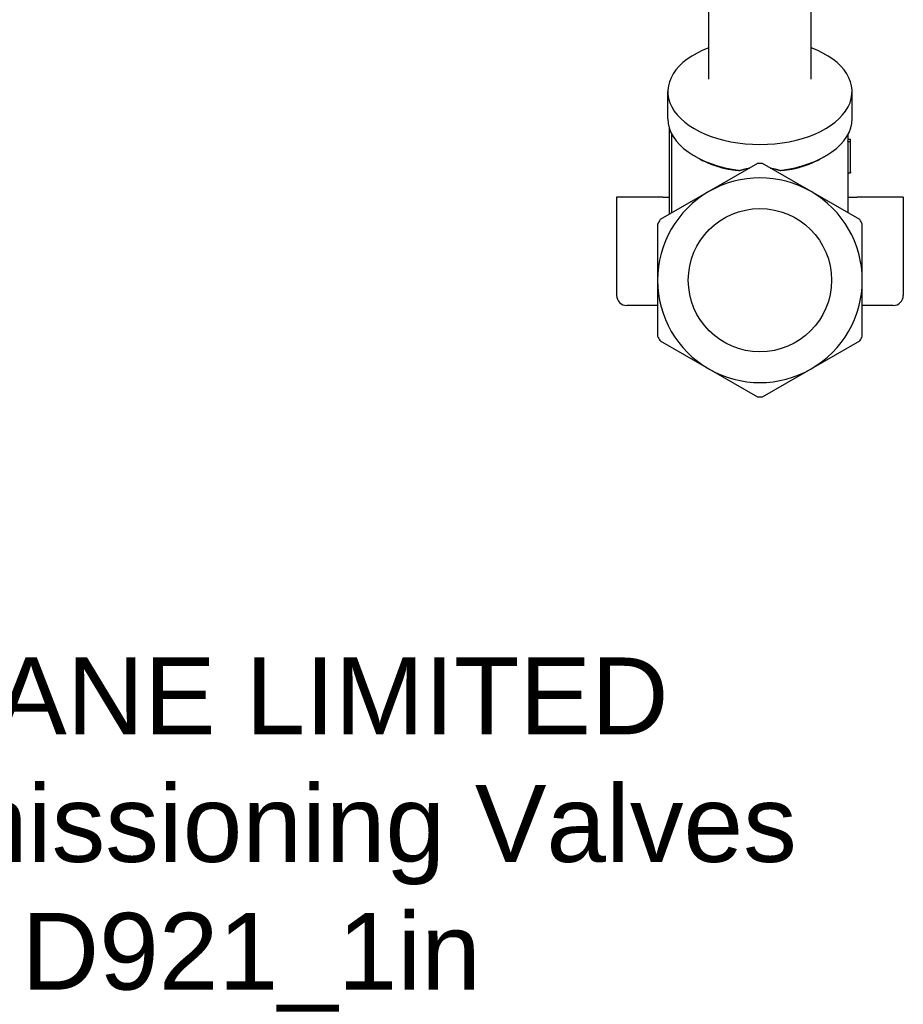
# Model space of a CAD drawing. Header units: millimetres. Extents: x 71 to 354, y -280 to 93.
# Tile 5 of 19: x 176 to 349, y -280 to -87. Entities that reach past the tile are written whole.
import ezdxf
from ezdxf.enums import TextEntityAlignment as Align

# ---------------------------------------------------------------- set-up
doc = ezdxf.new("R2010")
doc.units = ezdxf.units.MM
doc.layers.add('Detail', color=2, linetype='Continuous')
doc.layers.add('TEXT', color=7, linetype='Continuous')
doc.styles.add('fastrack', font='ARIAL.TTF')

msp = doc.modelspace()

# ---------------------------------------------------------------- linework, layer by layer
at = {"layer": 'Detail'}
for p, q in [((310.6, -98.7), (310.6, -77.56)), ((330.6, -98.7), (330.6, -77.56)), ((302.6, -106.49), (302.6, -101.16)), ((338.6, -106.49), (338.6, -101.16)), ((302.91, -125.14), (302.91, -108.73)), ((303.03, -108.73), (302.91, -108.73)), ((303.4, -124.86), (303.4, -109.53)), ((337.8, -110.66), (337.8, -109.53)), ((337.8, -110.45), (338.3, -110.45)), ((337.8, -117.04), (337.8, -110.88)), ((337.8, -110.88), (338.3, -110.88)), ((338.3, -116.83), (338.3, -110.66)), ((338.3, -117.05), (338.3, -110.88)), ((308.33, -114.05), (307.75, -113.71)), ((320.09, -115.23), (310.6, -120.7)), ((330.6, -120.7), (321.12, -115.23)), ((332.88, -114.05), (333.46, -113.71)), ((337.8, -124.86), (337.8, -117.04)), ((337.8, -117.04), (338.3, -117.05)), ((310.6, -120.7), (301.12, -126.18)), ((340.09, -126.18), (330.6, -120.7)), ((301.6, -121.82), (292.6, -121.82)), ((292.6, -121.82), (292.6, -140.97)), ((301.6, -121.82), (302.91, -121.82)), ((337.8, -121.82), (339.6, -121.82)), ((348.6, -121.82), (339.6, -121.82)), ((348.6, -121.82), (348.6, -140.97)), ((300.6, -127.08), (300.6, -138.02)), ((340.6, -138.02), (340.6, -127.08)), ((300.6, -138.02), (300.6, -148.97)), ((340.6, -148.97), (340.6, -138.02)), ((300.6, -142.97), (294.6, -142.97)), ((346.6, -142.97), (340.6, -142.97)), ((301.12, -149.87), (310.6, -155.34)), ((330.6, -155.34), (340.09, -149.87)), ((310.6, -155.34), (320.09, -160.82)), ((321.12, -160.82), (330.6, -155.34))]:
    msp.add_line(p, q, dxfattribs=at)
at = {"layer": 'Detail', "flags": 128}
for points in [[(302.91, -108.73), (302.91, -108.71), (302.91, -108.7), (302.91, -108.69), (302.91, -108.68), (302.91, -108.67), (302.91, -108.65), (302.91, -108.64), (302.92, -108.63), (302.92, -108.62), (302.92, -108.61), (302.92, -108.59), (302.92, -108.58), (302.92, -108.57), (302.92, -108.56), (302.92, -108.55), (302.92, -108.53), (302.92, -108.52), (302.92, -108.51), (302.92, -108.5), (302.93, -108.49), (302.93, -108.47), (302.93, -108.46), (302.93, -108.45), (302.93, -108.44)], [(338.3, -110.88), (338.3, -110.86), (338.3, -110.85), (338.3, -110.83), (338.3, -110.81), (338.3, -110.79), (338.3, -110.77), (338.3, -110.75), (338.3, -110.74), (338.3, -110.72), (338.3, -110.7), (338.3, -110.68), (338.3, -110.66), (338.3, -110.65), (338.3, -110.63), (338.3, -110.61), (338.3, -110.59), (338.3, -110.57), (338.3, -110.55), (338.3, -110.54), (338.3, -110.52), (338.3, -110.5), (338.3, -110.48), (338.3, -110.46), (338.3, -110.45)], [(312.81, -115.93), (312.94, -115.97), (313.08, -116.01), (313.22, -116.05), (313.36, -116.08), (313.5, -116.12), (313.64, -116.15), (313.79, -116.18), (313.94, -116.21), (314.09, -116.24), (314.25, -116.27), (314.41, -116.3), (314.57, -116.33), (314.73, -116.35), (314.9, -116.38), (315.07, -116.4), (315.25, -116.43), (315.42, -116.45), (315.59, -116.47), (315.77, -116.49), (315.95, -116.5), (316.13, -116.52), (316.31, -116.53), (316.5, -116.55), (316.68, -116.56)], [(316.68, -116.56), (316.76, -116.54), (316.83, -116.51), (316.91, -116.49), (316.99, -116.47), (317.06, -116.45), (317.14, -116.42), (317.22, -116.4), (317.29, -116.38), (317.37, -116.36), (317.45, -116.34), (317.53, -116.32), (317.61, -116.3), (317.69, -116.28), (317.77, -116.26), (317.84, -116.25), (317.92, -116.23), (318, -116.21), (318.08, -116.19), (318.17, -116.18), (318.25, -116.16), (318.33, -116.15), (318.41, -116.13), (318.49, -116.12), (318.57, -116.1)], [(322.64, -116.1), (322.72, -116.12), (322.8, -116.13), (322.88, -116.15), (322.96, -116.16), (323.05, -116.18), (323.13, -116.19), (323.21, -116.21), (323.29, -116.23), (323.37, -116.25), (323.45, -116.26), (323.53, -116.28), (323.61, -116.3), (323.68, -116.32), (323.76, -116.34), (323.84, -116.36), (323.92, -116.38), (324, -116.4), (324.07, -116.43), (324.15, -116.45), (324.22, -116.47), (324.3, -116.49), (324.38, -116.51), (324.45, -116.54), (324.53, -116.56)], [(324.53, -116.56), (324.7, -116.55), (324.88, -116.54), (325.05, -116.52), (325.22, -116.51), (325.39, -116.49), (325.56, -116.47), (325.73, -116.45), (325.89, -116.43), (326.05, -116.41), (326.22, -116.39), (326.38, -116.37), (326.54, -116.35), (326.69, -116.32), (326.85, -116.29), (327, -116.27), (327.16, -116.24), (327.31, -116.21), (327.46, -116.17), (327.61, -116.14), (327.77, -116.1), (327.92, -116.06), (328.08, -116.02), (328.24, -115.98), (328.4, -115.93)], [(338.3, -116.83), (338.3, -116.84), (338.3, -116.85), (338.3, -116.86), (338.3, -116.87), (338.3, -116.88), (338.3, -116.88), (338.3, -116.89), (338.3, -116.9), (338.3, -116.91), (338.3, -116.92), (338.3, -116.93), (338.3, -116.94), (338.3, -116.95), (338.3, -116.96), (338.3, -116.97), (338.3, -116.98), (338.3, -116.98), (338.3, -116.99), (338.3, -117), (338.3, -117.01), (338.3, -117.02), (338.3, -117.03), (338.3, -117.04), (338.3, -117.05)]]:
    msp.add_lwpolyline(points, dxfattribs=at)
at = {"layer": 'Detail'}
msp.add_circle((320.6, -138.02), 14, dxfattribs=at)
for centre, radius, start, end in [((320.6, -138.02), 22.8, 88.6944, 91.3056), ((320.6, -138.02), 20, 60, 120), ((320.6, -138.02), 20, 120, 180), ((320.6, -138.02), 20, 0, 60), ((320.6, -138.02), 22.8, 148.6944, 151.3056), ((320.6, -138.02), 22.8, 28.6944, 31.3056), ((320.6, -138.02), 20, 180, 240), ((320.6, -138.02), 20, 300, 0), ((294.6, -140.97), 2, 180, 270), ((346.6, -140.97), 2, 270, 0), ((320.6, -138.02), 22.8, 208.6944, 211.3056), ((320.6, -138.02), 22.8, 328.6944, 331.3056), ((320.6, -138.02), 20, 240, 300), ((320.6, -138.02), 22.8, 268.6944, 271.3056)]:
    msp.add_arc(centre, radius, start, end, dxfattribs=at)
for centre, major_axis, start_param, end_param in [((320.6, -101.16), (-18, 0), 5.30142, 10.406543), ((320.6, -106.49), (-18, 0), 0, 1.351166), ((320.6, -106.49), (18, 0), 4.932019, 6.283185), ((320.6, -110.66), (17.2, 0), 6.261659, 6.283185), ((320.6, -107.14), (17.2, 0), 3.917281, 4.242078), ((320.6, -107.14), (17.2, 0), 5.1827, 5.507497)]:
    msp.add_ellipse(centre, major_axis=major_axis, ratio=0.573576, start_param=start_param, end_param=end_param, dxfattribs=at)

# ---------------------------------------------------------------- texts
at = {"layer": 'TEXT', "style": 'fastrack'}
for s, p in [('CRANE LIMITED', (221.83, -226.75)), ('Commissioning Valves', (221.83, -251.7)), ('D921_1in', (221.21, -276.66))]:
    msp.add_text(s, height=15, dxfattribs=at).set_placement(p, align=Align.CENTER)

doc.saveas('drawing.dxf')
